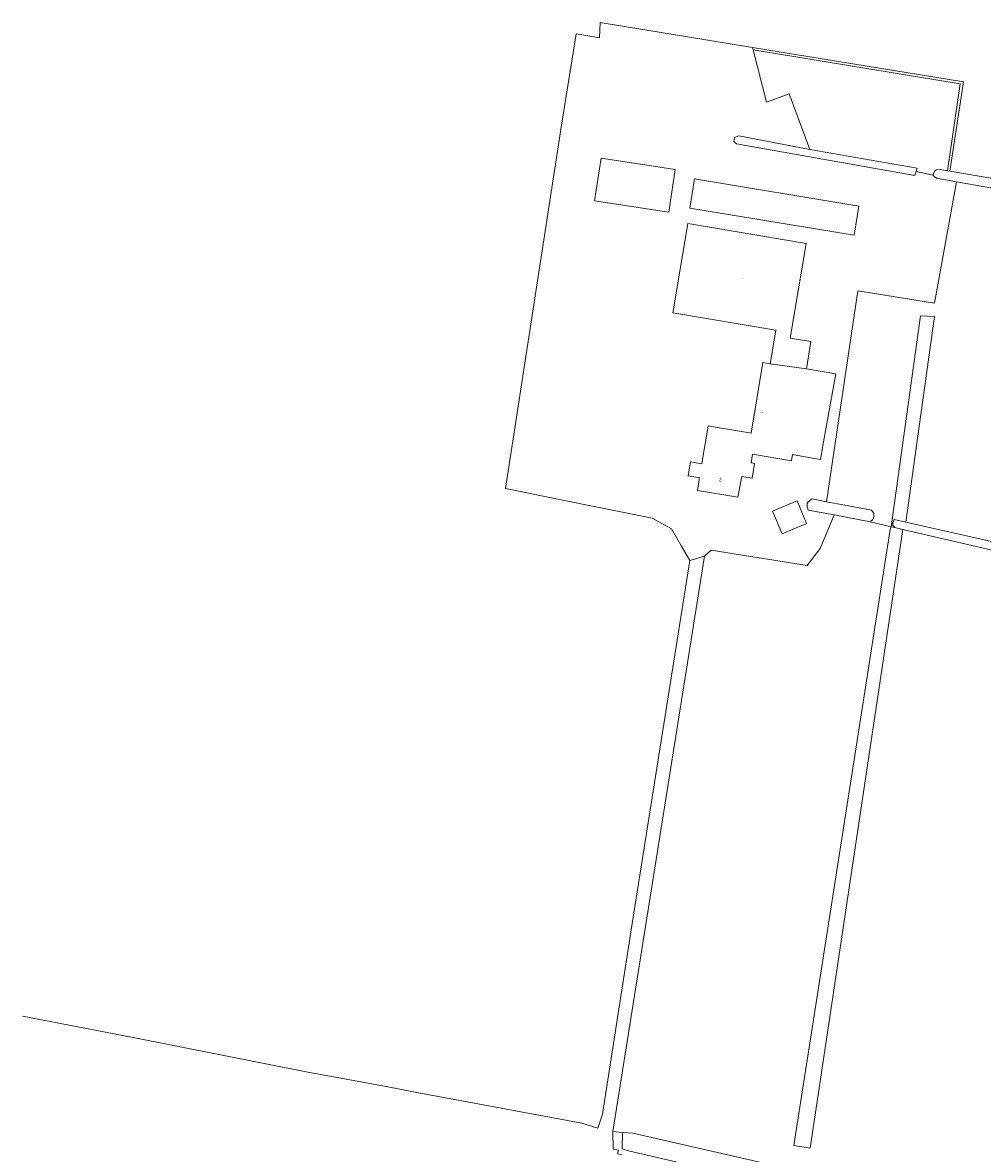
# Model space of a CAD drawing. Header units: metres. Extents: x 120324 to 133000, y 395500 to 402438.
# Tile 52 of 95: x 125998 to 126265, y 400101 to 400417. Entities that reach past the tile are written whole.
import ezdxf

# ---------------------------------------------------------------- set-up
doc = ezdxf.new("R2010")
doc.units = ezdxf.units.M
doc.linetypes.add('DGN2', pattern=[101.410184, 50.705092, -50.705092])
for name, color, linetype, lineweight in [('gg-anno-huisnummerreeks BGT', 7, 'Continuous', 13), ('gg-bbg-luifel en loopbrug', 1, 'DGN2', 0), ('gg-kntw-beschoeiing', 4, 'Continuous', 0)]:
    doc.layers.add(name, color=color, linetype=linetype, lineweight=lineweight)
doc.layers.add('gx-grn-maaiveld', color=7, linetype='Continuous', lineweight=0, true_color=0xb88d57)
doc.layers.add('kenmerkpunt-x pandkandidaat', color=7, linetype='Continuous', lineweight=0, true_color=0xb88d57)
doc.styles.add('StyleArial', font='arial.ttf')
doc.styles.add('Styledgn001', font='dgn001.shx')

msp = doc.modelspace()

# ---------------------------------------------------------------- linework, layer by layer
at = {"layer": 'gg-bbg-luifel en loopbrug', "flags": 128}
msp.add_lwpolyline([(126216.46, 400276.97), (126213.78, 400283.31), (126206.96, 400280.42), (126209.65, 400274.07), (126216.46, 400276.97)], dxfattribs=at)
at = {"layer": 'gg-kntw-beschoeiing'}
msp.add_line((126252.08, 400338.41), (126258.23, 400372.22), dxfattribs=at)
at = {"layer": 'gx-grn-maaiveld'}
for p, q in [((126201.57, 400408.95), (126201.39, 400409.66)), ((126246.97, 400375.11), (126251.75, 400374.04)), ((126255.67, 400375.24), (126256.36, 400375.12)), ((126216.39, 400320.02), (126206.26, 400321.48)), ((126189.36, 400304.09), (126200.59, 400302.21)), ((126187.68, 400295.99), (126188.48, 400300.75)), ((126234.2, 400277.46), (126224.11, 400279.36)), ((126240.05, 400276.03), (126234.2, 400277.46)), ((126240.05, 400276.03), (126241.02, 400275.8)), ((126243.28, 400275.28), (126241.02, 400275.8)), ((126188, 400267.9), (126162.5, 400107.51)), ((126188, 400267.9), (126183.95, 400266.62)), ((126162.5, 400107.51), (126165.14, 400107.27)), ((126165.14, 400107.27), (126168.03, 400107.01))]:
    msp.add_line(p, q, dxfattribs=at)
at = {"layer": 'gx-grn-maaiveld', "flags": 128}
for points in [[(126183.95, 400266.62), (126181.62, 400270.62), (126178.85, 400275.46), (126173.44, 400278.49), (126146.65, 400283.86), (126132.56, 400286.68), (126148.17, 400388.02), (126152.27, 400413.42), (126158.8, 400412.36), (126158.92, 400416.56), (126201.39, 400409.66)], [(126201.39, 400409.66), (126260.19, 400400.1), (126256.36, 400375.12)], [(126255.67, 400375.24), (126259.27, 400399.53), (126202.15, 400408.85), (126201.57, 400408.95)], [(126201.57, 400408.95), (126205.3, 400394.43), (126211.62, 400396.67), (126217.33, 400381.16)], [(126217.33, 400381.16), (126197.6, 400385.01), (126196.37, 400384.5), (126196.18, 400383.43), (126196.97, 400382.81), (126246.56, 400373.94), (126246.97, 400375.11)], [(126217.33, 400381.16), (126247.27, 400376), (126246.97, 400375.11)], [(126157.38, 400366.93), (126159.21, 400378.79), (126179.88, 400375.62), (126178.07, 400363.76), (126157.38, 400366.93)], [(126251.75, 400374.04), (126251.82, 400374.53), (126252.17, 400375.14), (126252.53, 400375.49), (126253.67, 400375.58), (126255.67, 400375.24)], [(126256.36, 400375.12), (126268.29, 400373.11), (126305.84, 400366.13), (126306.46, 400365.77), (126306.81, 400365.15), (126306.71, 400364.27), (126306.45, 400363.74), (126306.18, 400363.48), (126305.65, 400363.39), (126267.66, 400370.55), (126258.23, 400372.22)], [(126229.66, 400357.28), (126231.01, 400365.42), (126185.26, 400373.01), (126183.91, 400364.87), (126229.66, 400357.28)], [(126258.23, 400372.22), (126252.08, 400338.41), (126230.71, 400341.84), (126222.02, 400283.03)], [(126251.75, 400374.04), (126251.98, 400373.64), (126252.67, 400373.2), (126258.23, 400372.22)], [(126216.39, 400320.02), (126217.67, 400327.65), (126211.9, 400328.62), (126216.33, 400355.02), (126183.38, 400360.54), (126179.21, 400335.66), (126207.84, 400330.86), (126206.26, 400321.48)], [(126240.05, 400276.03), (126248.21, 400334.81), (126252.09, 400334.61), (126244.12, 400277.35)], [(126200.59, 400302.21), (126201.01, 400302.14), (126204.3, 400321.81), (126206.26, 400321.48)], [(126216.39, 400320.02), (126224.55, 400318.66), (126221.18, 400299.76), (126220.3, 400294.83), (126218.11, 400295.21), (126212.55, 400296.19), (126212.29, 400294.44), (126201.37, 400296.25), (126200.97, 400293.83)], [(126188.48, 400300.75), (126189.05, 400304.14), (126189.36, 400304.09)], [(126200.97, 400293.83), (126201.93, 400293.67), (126201.26, 400289.63), (126198.37, 400290.08), (126197.31, 400284.3), (126186.03, 400286.19), (126186.62, 400289.69), (126183.44, 400290.2), (126184.1, 400294.16), (126187.28, 400293.63), (126187.68, 400295.99)], [(126224.11, 400279.36), (126216.92, 400280.72), (126216.57, 400281.69), (126216.57, 400282.49), (126216.93, 400283.01), (126217.99, 400283.8), (126222.02, 400283.03)], [(126234.2, 400277.46), (126234.9, 400278.07), (126235.17, 400278.69), (126235.18, 400279.84), (126234.56, 400280.63), (126228.17, 400281.85), (126222.02, 400283.03)], [(126224.11, 400279.36), (126220.23, 400269.97), (126216.65, 400265.24), (126189.89, 400269.5), (126188, 400267.9)], [(126244.12, 400277.35), (126240.88, 400278.08), (126240.5, 400277.04), (126240.5, 400276.42), (126241.02, 400275.8)], [(126295.19, 400263.96), (126295.2, 400265.2), (126294.67, 400265.73), (126268.82, 400271.77), (126244.12, 400277.35)], [(126243.28, 400275.28), (126217.41, 400102.82), (126212.91, 400103.61), (126239.77, 400275.25), (126240.05, 400276.03)], [(126295.19, 400263.96), (126294.21, 400263.43), (126278.95, 400267.04), (126243.28, 400275.28)], [(125998.06, 400139.61), (126028.82, 400133.67), (126077.04, 400124.15), (126099.32, 400120), (126107.89, 400118.41), (126153.87, 400109.86), (126158.27, 400108.44), (126159.63, 400112.31), (126168.35, 400168.48), (126183.95, 400266.62)], [(126168.03, 400107.01), (126235.93, 400091.52), (126275.64, 400082.73), (126281.02, 400122.04), (126287.51, 400163.23), (126292.74, 400201.08), (126298.26, 400239.11), (126301.26, 400261.79), (126301.39, 400262.75)], [(126162.5, 400107.51), (126162.54, 400102.61), (126164.01, 400102.3), (126163.82, 400101.26), (126164.96, 400101)], [(126165.14, 400107.27), (126165.05, 400102.68), (126166.88, 400102.09), (126186.41, 400097.53), (126234.97, 400087.11), (126254.71, 400082.73), (126274.08, 400079.2), (126278.44, 400078.64)]]:
    msp.add_lwpolyline(points, dxfattribs=at)

# ---------------------------------------------------------------- texts
at = {"layer": 'gg-anno-huisnummerreeks BGT', "insert": (126192.4, 400289.18), "char_height": 1, "attachment_point": 5, "rotation": 350.5, "line_spacing_factor": 0.8, "style": 'StyleArial'}
msp.add_mtext('{\\C256;2}', dxfattribs=at)
at = {"layer": 'kenmerkpunt-x pandkandidaat', "linetype": 'Continuous', "lineweight": 0, "char_height": 0.2, "attachment_point": 5, "line_spacing_factor": 0.8, "style": 'Styledgn001'}
for insert in [(126198.44, 400345.23), (126203.99, 400307.9)]:
    msp.add_mtext('{\\Fdgn000|c0;\\C33;PNDK}', dxfattribs=dict(at, insert=insert))

doc.saveas('drawing.dxf')
